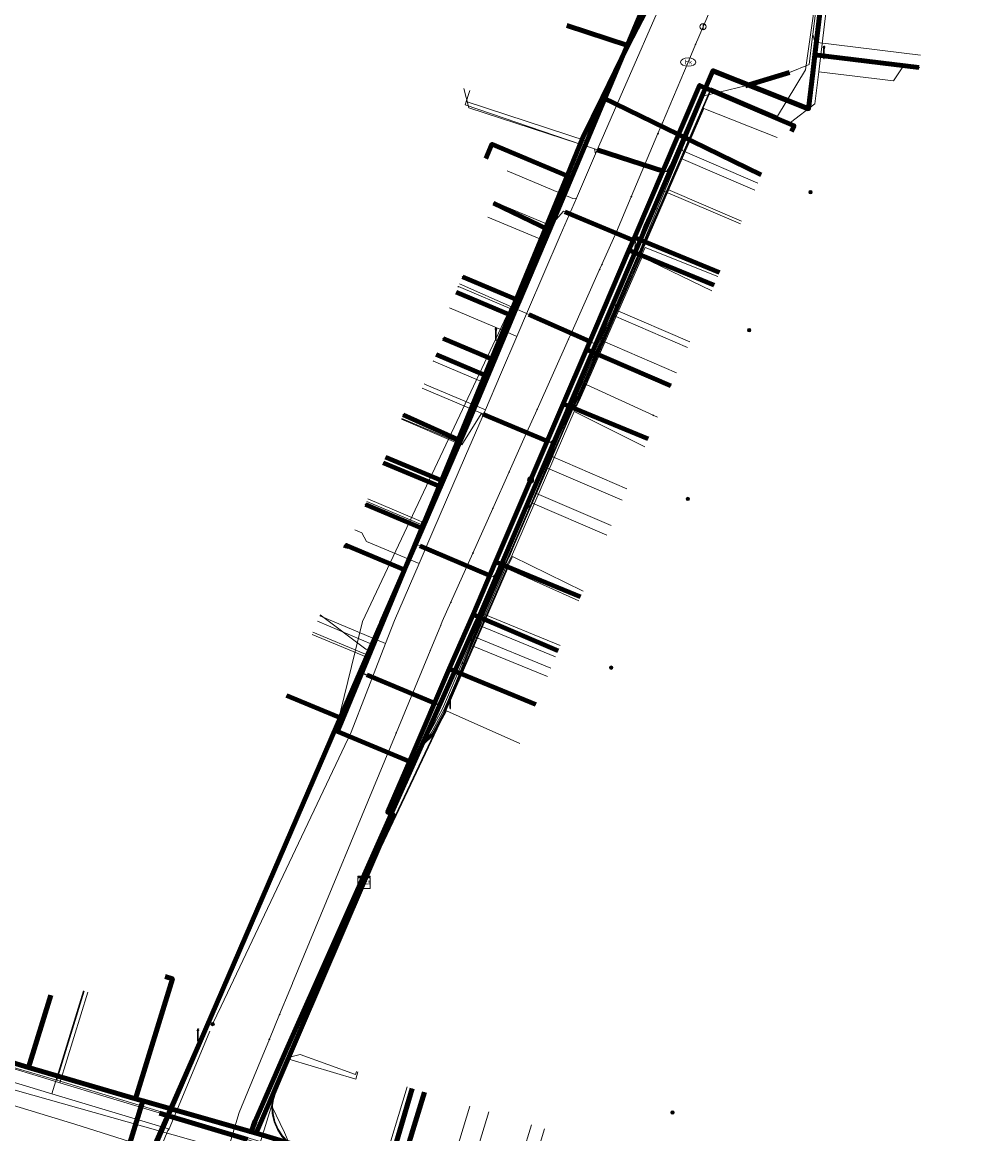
# Model space of a CAD drawing. Extents: x 152558 to 154479, y 462974 to 463683.
# Tile 19 of 256: x 152662 to 152725, y 463467 to 463539. Entities that reach past the tile are written whole.
import ezdxf
from ezdxf.enums import TextEntityAlignment as Align
from ezdxf.lldxf.tags import DXFTag

# ---------------------------------------------------------------- set-up
doc = ezdxf.new("R2010")
doc.units = 0
doc.header["$LTSCALE"] = 0.2
doc.layers.get('0').update_dxf_attribs({"linetype": 'CONTINUOUS'})
for name, color, linetype, lineweight in [('B-RO-KL-DATA_COAXIAAL_17_ZIGGO BV-G', 90, 'KL-DATA-N', 18), ('B-RO-KL-DATA_COAXIAAL_7_ZIGGO BV-G', 90, 'KL-DATA-N', 18), ('B-RO-KL-DATA_EUROFIBER NEDERLAND BV-G', 90, 'KL-DATA-N', 18), ('B-RO-KL-DATA_HULPSTUK_KPN BV-S', 90, 'CONTINUOUS', 25), ('B-RO-KL-DATA_HULPSTUK_REGGEFIBER OPERATOR BV-S', 90, 'CONTINUOUS', 25), ('B-RO-KL-DATA_HULPSTUK_ZIGGO BV-S', 90, 'CONTINUOUS', 25), ('B-RO-KL-DATA_KABELBED_KPN BV-G', 90, 'CONTINUOUS', 100), ('B-RO-KL-DATA_KABELBED_ZIGGO BV-G', 90, 'CONTINUOUS', 100), ('B-RO-KL-DATA_REGGEFIBER OPERATOR BV-G', 90, 'KL-DATA-N', 18), ('B-RO-KL-ET_LS_400 V_STEDIN NETBEHEER BV-G', 190, 'KL-LS-N', 18), ('B-RO-KL-ET_LS_GEMEENTE AMERSFOORT-S', 190, 'CONTINUOUS', 25), ('B-RO-KL-ET_LS_HULPSTUK_STEDIN NETBEHEER BV-S', 190, 'CONTINUOUS', 25), ('B-RO-KL-ET_MS_10 KV_STEDIN NETBEHEER BV-G', 130, 'KL-MS-N', 18), ('B-RO-KL-GAS_HD_STAAL_114_8 BAR_STEDIN NETBEHEER BV-G', 30, 'KL-GAS-HD-N', 18), ('B-RO-KL-GAS_LD_KOPER_22_0.1 BAR_STEDIN NETBEHEER BV-G', 50, 'KL-GAS-LD-N', 18), ('B-RO-KL-GAS_LD_MANTELBUIS_ASBESTCEMENT_124_STEDIN NETBEHEER BV-G', 50, 'CONTINUOUS', 100), ('B-RO-KL-GAS_LD_MANTELBUIS_ASBESTCEMENT_180_STEDIN NETBEHEER BV-G', 50, 'CONTINUOUS', 100), ('B-RO-KL-GAS_LD_MANTELBUIS_PVC_63_STEDIN NETBEHEER BV-G', 50, 'CONTINUOUS', 100), ('B-RO-KL-GAS_LD_MANTELBUIS_PVC_STEDIN NETBEHEER BV-G', 50, 'CONTINUOUS', 100), ('B-RO-KL-GAS_LD_PE_32_0.1 BAR_STEDIN NETBEHEER BV-G', 50, 'KL-GAS-LD-N', 18), ('B-RO-KL-GAS_LD_PVC_110_0.1 BAR_STEDIN NETBEHEER BV-G', 50, 'KL-GAS-LD-N', 18), ('B-RO-KL-GAS_LD_PVC_63_0.1 BAR_STEDIN NETBEHEER BV-G', 50, 'KL-GAS-LD-N', 18), ('B-RO-KL-WATER_100_VITENS-G', 170, 'KL-WATER-N', 18), ('B-RO-KL-WATER_HULPSTUK_VITENS-S', 170, 'CONTINUOUS', 25), ('B-RO-KL-WATER_VITENS-S', 170, 'CONTINUOUS', 25), ('V-RO-KL-WATER_HULPSTUK_VITENS-S', 170, 'CONTINUOUS', 25)]:
    doc.layers.add(name, color=color, linetype=linetype, lineweight=lineweight)
doc.styles.add('NLCS-ISO', font='NLCS-ISO.ttf')
tags = doc.linetypes.add('KL-DATA-N', pattern='A,4,-1,[101,NLCS.SHX,S=0.5,R=0,X=0,Y=0],-1,4,-1,["D",Standard,S=1,R=0,X=-0.25,Y=-0.5],-1.5', length=12.5).pattern_tags.tags
tags[18] = DXFTag(74, 10)
tags = doc.linetypes.add('KL-GAS-HD-N', pattern='A,4,-1,[69,NLCS.SHX,S=0.5,R=0,X=0,Y=0],-1,4,-1,["H",Standard,S=1,R=0,X=0,Y=-0.5],-2', length=13).pattern_tags.tags
tags[18] = DXFTag(74, 10)
tags = doc.linetypes.add('KL-GAS-LD-N', pattern='A,4,-1,[69,NLCS.SHX,S=0.5,R=0,X=0,Y=0],-1,4,-1,["L",Standard,S=1,R=0,X=0.25,Y=-0.5],-2', length=13).pattern_tags.tags
tags[18] = DXFTag(74, 10)
tags = doc.linetypes.add('KL-LS-N', pattern='A,4,-1,[103,NLCS.SHX,S=0.75,R=0,X=0,Y=0],-1,4,-1,["L",Standard,S=1,R=0,X=0,Y=-0.5],-2', length=13).pattern_tags.tags
tags[18] = DXFTag(74, 10)
tags = doc.linetypes.add('KL-MS-N', pattern='A,4,-1,[103,NLCS.SHX,S=0.75,R=0,X=0,Y=0],-1,4,-1,["M",Standard,S=1,R=0,X=0,Y=-0.5],-2', length=13).pattern_tags.tags
tags[18] = DXFTag(74, 10)
doc.linetypes.add('KL-WATER-N', pattern='A,7,-0.5,[168,NLCS.SHX,S=0.75,R=0,X=0.75,Y=0],-2', length=9.5)

# ---------------------------------------------------------------- blocks, each defined once
blk = doc.blocks.new('SKL-WTB_HULP_MOF-SO')
at = {"linetype": 'ByBlock', "lineweight": 18}
h = blk.add_hatch(color=0, dxfattribs=at)
h.dxf.hatch_style = 1
h.paths.add_polyline_path([(-0.5625, 0, 1), (0.5625, 0, 1)])
at = {"color": 0, "linetype": 'ByBlock', "lineweight": 18}
blk.add_circle((0, 0), 0.5625, dxfattribs=at)
at = {"color": 0, "linetype": 'ByBlock', "lineweight": 18, "style": 'NLCS-ISO', "flags": 1}
for tag, p in [('TYPE', (1.5, 0)), ('OMSCHRIJVING', (1.5, -3)), ('LABEL', (1.5, -1.5))]:
    blk.add_attdef(tag, p, '', height=1, dxfattribs=at)
blk = doc.blocks.new('SKL-WTB_HULP_OVERLENGTE-SO')
at = {"color": 0, "linetype": 'ByBlock', "lineweight": 18}
for centre, radius in [((0, 0), 1), ((-0.42, 0), 0.417), ((0.42, 0), 0.417)]:
    blk.add_circle(centre, radius, dxfattribs=at)
at = {"color": 0, "linetype": 'ByBlock', "lineweight": 18, "style": 'NLCS-ISO', "flags": 1}
for tag, p in [('TYPE', (1.5, 0)), ('OMSCHRIJVING', (1.5, -3)), ('LABEL', (1.5, -1.5))]:
    blk.add_attdef(tag, p, '', height=1, dxfattribs=at)
blk = doc.blocks.new('SKL-WTB_HULP_KAST-SO')
at = {"color": 0, "linetype": 'ByBlock', "lineweight": 18}
for points in [[(-2, 2), (2, 2), (2, 1.68), (-2, 1.68)], [(-2, 1.52), (2, 1.52), (2, -2), (-2, -2)]]:
    blk.add_lwpolyline(points, close=True, dxfattribs=at)
at = {"color": 0, "linetype": 'ByBlock', "lineweight": 18, "style": 'NLCS-ISO'}
blk.add_text('kast', height=1.5, dxfattribs=at).set_placement((0, 0), align=Align.MIDDLE_CENTER)
at = {"color": 0, "linetype": 'ByBlock', "lineweight": 18, "style": 'NLCS-ISO', "flags": 1}
for tag, p in [('TYPE', (2.5, 0)), ('OMSCHRIJVING', (2.5, -3)), ('LABEL', (2.5, -1.5))]:
    blk.add_attdef(tag, p, '', height=1, dxfattribs=at)
blk = doc.blocks.new('SKL-WTB_HULP_OVERIG-SO')
at = {"color": 0, "linetype": 'ByBlock', "lineweight": 18}
for points in [[(-0.14, 0.14), (0.14, -0.14)], [(0.14, 0.14), (-0.14, -0.14)]]:
    blk.add_lwpolyline(points, dxfattribs=at)
at = {"color": 0, "linetype": 'ByBlock', "lineweight": 18, "style": 'NLCS-ISO', "flags": 1}
for tag, p in [('TYPE', (1.5, 0)), ('OMSCHRIJVING', (1.5, -3)), ('LABEL', (1.5, -1.5))]:
    blk.add_attdef(tag, p, '', height=1, dxfattribs=at)
blk = doc.blocks.new('SKL-WTB_HULP_AFSLUITER-SO')
at = {"color": 0, "linetype": 'ByBlock', "lineweight": 18}
blk.add_lwpolyline([(0, 0.8), (0, -0.8)], dxfattribs=at)
blk.add_circle((0, 0), 1, dxfattribs=at)
at = {"color": 0, "linetype": 'ByBlock', "lineweight": 18, "style": 'NLCS-ISO', "flags": 1}
for tag, p in [('TYPE', (1.5, 0)), ('OMSCHRIJVING', (1.5, -3)), ('LABEL', (1.5, -1.5))]:
    blk.add_attdef(tag, p, '', height=1, dxfattribs=at)
blk = doc.blocks.new('SKL-WATER_BRANDKRAAN_BRANDPUT-SO')
at = {"color": 0, "linetype": 'ByBlock', "lineweight": 18}
blk.add_ellipse((0, 0), major_axis=(2.5, 0), ratio=0.54, dxfattribs=at)
at = {"color": 0, "linetype": 'ByBlock', "lineweight": 18, "style": 'NLCS-ISO'}
blk.add_text('bk', height=1.5, dxfattribs=at).set_placement((0.16, 0), align=Align.MIDDLE_CENTER)
blk = doc.blocks.new('SKL-ET_LS_MAST-SO')
for p, q in [((-0.05, 2.07), (0.05, 2.07)), ((-0.05, -2), (0.05, -2))]:
    blk.add_line(p, q)
for points in [[(-0.18, 1.76), (-0.22, 1.76), (-0.22, 1.84), (-0.18, 1.84), (-0.18, 1.79)], [(-0.18, 1.49), (-0.22, 1.49), (-0.22, 1.57), (-0.18, 1.57), (-0.18, 1.52)], [(-0.18, 1.79), (-0.05, 1.79)], [(-0.18, 1.76), (-0.05, 1.76)], [(-0.18, 1.52), (-0.05, 1.52)], [(-0.18, 1.49), (-0.05, 1.49)], [(-0.05, -2), (-0.05, 2.07)], [(0.05, -2), (0.05, 2.07)], [(0.18, 1.92), (0.05, 1.92)], [(0.18, 1.89), (0.05, 1.89)], [(0.18, 1.66), (0.05, 1.66)], [(0.18, 1.63), (0.05, 1.63)], [(0.18, 1.39), (0.05, 1.39)], [(0.18, 1.36), (0.05, 1.36)], [(0.18, 1.89), (0.22, 1.89), (0.22, 1.97), (0.18, 1.97), (0.18, 1.92)], [(0.18, 1.63), (0.22, 1.63), (0.22, 1.71), (0.18, 1.71), (0.18, 1.66)], [(0.18, 1.36), (0.22, 1.36), (0.22, 1.44), (0.18, 1.44), (0.18, 1.39)]]:
    blk.add_lwpolyline(points)

msp = doc.modelspace()

# ---------------------------------------------------------------- linework, layer by layer
at = {"layer": 'B-RO-KL-DATA_COAXIAAL_17_ZIGGO BV-G', "flags": 128}
msp.add_lwpolyline([(152704.316, 463602.11), (152705.286, 463593.88), (152706.44, 463584.744), (152706.493, 463584.322), (152706.901, 463580.643), (152707.175, 463578.167), (152707.252, 463577.471), (152707.945, 463571.225), (152707.167, 463567.051), (152706.785, 463563.959), (152705.92, 463556.962), (152705.81, 463556.069), (152704.534, 463545.746), (152704.006, 463541.47), (152702.035, 463537.662), (152701.991, 463537.571), (152700.336, 463534.179), (152699.055, 463531.554), (152698.025, 463529.058), (152694.292, 463520.01), (152692.67, 463516.079), (152689.829, 463509.193), (152689.677, 463508.823), (152687.427, 463503.369), (152686.037, 463500), (152683.407, 463493.662), (152683.062, 463492.831), (152687.748, 463490.886), (152686.326, 463487.578), (152686.683, 463487.43), (152684.777, 463482.997)], dxfattribs=at)
at = {"layer": 'B-RO-KL-DATA_COAXIAAL_7_ZIGGO BV-G', "flags": 128}
for points in [[(152684.777, 463482.997), (152686.683, 463487.43), (152686.326, 463487.578), (152687.748, 463490.886), (152683.062, 463492.831), (152683.407, 463493.662), (152686.037, 463500), (152687.427, 463503.369), (152689.677, 463508.823), (152689.829, 463509.193), (152692.67, 463516.079), (152694.292, 463520.01), (152698.025, 463529.058), (152699.055, 463531.554), (152700.336, 463534.179), (152701.991, 463537.571), (152698.005, 463538.873)], [(152684.777, 463482.997), (152686.683, 463487.43), (152686.326, 463487.578), (152687.748, 463490.886), (152690.342, 463496.918), (152691.691, 463500), (152691.894, 463500.473), (152693.36, 463503.895), (152695.643, 463509.226), (152697.769, 463514.19), (152697.888, 463514.466), (152699.288, 463517.733), (152702.063, 463524.211), (152702.418, 463525.039), (152705.296, 463531.759), (152710.694, 463529.125)], [(152692.732, 463530.199), (152693.122, 463531.125), (152698.025, 463529.058), (152694.292, 463520.01), (152692.67, 463516.079), (152689.829, 463509.193), (152689.677, 463508.823), (152687.427, 463503.369), (152686.037, 463500), (152683.407, 463493.662), (152683.062, 463492.831), (152687.748, 463490.886), (152686.326, 463487.578), (152686.683, 463487.43), (152684.777, 463482.997)], [(152684.777, 463482.997), (152686.683, 463487.43), (152686.326, 463487.578), (152687.748, 463490.886), (152690.342, 463496.918), (152691.691, 463500), (152691.894, 463500.473), (152693.36, 463503.895), (152695.643, 463509.226), (152697.769, 463514.19), (152697.888, 463514.466), (152699.288, 463517.733), (152702.063, 463524.211), (152702.418, 463525.039), (152707.968, 463522.76)], [(152684.777, 463482.997), (152686.683, 463487.43), (152686.326, 463487.578), (152687.748, 463490.886), (152690.342, 463496.918), (152691.691, 463500), (152691.894, 463500.473), (152693.36, 463503.895), (152695.643, 463509.226), (152697.769, 463514.19), (152697.888, 463514.466), (152699.288, 463517.733), (152702.063, 463524.211), (152707.613, 463521.932)], [(152684.777, 463482.997), (152686.683, 463487.43), (152686.326, 463487.578), (152687.748, 463490.886), (152683.062, 463492.831), (152683.407, 463493.662), (152686.037, 463500), (152687.427, 463503.369), (152689.677, 463508.823), (152689.829, 463509.193), (152692.67, 463516.079), (152694.292, 463520.01), (152694.202, 463520.047), (152690.788, 463521.487)], [(152684.777, 463482.997), (152686.683, 463487.43), (152686.326, 463487.578), (152687.748, 463490.886), (152683.062, 463492.831), (152683.407, 463493.662), (152686.037, 463500), (152687.427, 463503.369), (152689.677, 463508.823), (152689.829, 463509.193), (152692.67, 463516.079), (152689.5, 463517.416)], [(152684.777, 463482.997), (152686.683, 463487.43), (152686.326, 463487.578), (152687.748, 463490.886), (152690.342, 463496.918), (152691.691, 463500), (152691.894, 463500.473), (152693.36, 463503.895), (152695.643, 463509.226), (152697.769, 463514.19), (152697.888, 463514.466), (152699.288, 463517.733), (152704.802, 463515.37)], [(152684.777, 463482.997), (152686.683, 463487.43), (152686.326, 463487.578), (152687.748, 463490.886), (152690.342, 463496.918), (152691.691, 463500), (152691.894, 463500.473), (152693.36, 463503.895), (152695.643, 463509.226), (152697.769, 463514.19), (152703.325, 463511.909)], [(152684.777, 463482.997), (152686.683, 463487.43), (152686.326, 463487.578), (152687.748, 463490.886), (152683.062, 463492.831), (152683.407, 463493.662), (152686.037, 463500), (152687.427, 463503.369), (152689.677, 463508.823), (152689.829, 463509.193), (152686.188, 463510.728)], [(152684.777, 463482.997), (152686.683, 463487.43), (152686.326, 463487.578), (152687.748, 463490.886), (152683.062, 463492.831), (152683.407, 463493.662), (152686.037, 463500), (152687.427, 463503.369), (152689.677, 463508.823), (152686.033, 463510.36)], [(152683.57, 463504.789), (152683.648, 463504.974), (152687.427, 463503.369), (152686.037, 463500), (152683.407, 463493.662), (152683.062, 463492.831), (152687.748, 463490.886), (152686.326, 463487.578), (152686.683, 463487.43), (152684.777, 463482.997)], [(152684.777, 463482.997), (152686.683, 463487.43), (152686.326, 463487.578), (152687.748, 463490.886), (152690.342, 463496.918), (152691.691, 463500), (152691.894, 463500.473), (152693.36, 463503.895), (152698.91, 463501.615)], [(152684.777, 463482.997), (152686.683, 463487.43), (152686.326, 463487.578), (152687.748, 463490.886), (152690.342, 463496.918), (152691.691, 463500), (152691.894, 463500.473), (152697.437, 463498.098)], [(152684.777, 463482.997), (152686.683, 463487.43), (152686.326, 463487.578), (152687.748, 463490.886), (152690.342, 463496.918), (152695.999, 463494.595)], [(152684.777, 463482.997), (152686.683, 463487.43), (152686.326, 463487.578), (152687.748, 463490.886), (152683.062, 463492.831), (152683.407, 463493.662), (152679.741, 463495.183)], [(152631.881, 463485.571), (152630.437, 463480.888), (152638.42, 463478.442), (152642.317, 463477.248), (152649.204, 463475.138), (152652.081, 463474.256), (152652.906, 463474.003), (152660.1, 463471.799), (152662.907, 463470.939), (152665.169, 463470.246), (152669.883, 463468.897), (152670.371, 463468.757), (152677.747, 463466.648), (152684.777, 463482.997)], [(152684.777, 463482.997), (152677.747, 463466.648), (152670.371, 463468.757), (152669.883, 463468.897), (152665.169, 463470.246), (152662.907, 463470.939), (152660.1, 463471.799), (152652.906, 463474.003), (152652.081, 463474.256), (152649.204, 463475.138), (152642.317, 463477.248), (152638.42, 463478.442), (152640.163, 463484.096)], [(152684.777, 463482.997), (152677.747, 463466.648), (152670.371, 463468.757), (152669.883, 463468.897), (152665.169, 463470.246), (152662.907, 463470.939), (152660.1, 463471.799), (152652.906, 463474.003), (152652.081, 463474.256), (152649.204, 463475.138), (152642.317, 463477.248), (152643.754, 463481.91)], [(152653.519, 463478.921), (152652.081, 463474.256), (152652.906, 463474.003), (152660.1, 463471.799), (152662.907, 463470.939), (152665.169, 463470.246), (152669.883, 463468.897), (152670.371, 463468.757), (152677.747, 463466.648), (152684.777, 463482.997)], [(152654.345, 463478.671), (152652.906, 463474.003), (152660.1, 463471.799), (152662.907, 463470.939), (152665.169, 463470.246), (152669.883, 463468.897), (152670.371, 463468.757), (152677.747, 463466.648), (152684.777, 463482.997)], [(152664.355, 463475.638), (152662.907, 463470.939), (152665.169, 463470.246), (152669.883, 463468.897), (152670.371, 463468.757), (152677.747, 463466.648), (152684.777, 463482.997)], [(152671.818, 463476.868), (152672.296, 463476.721), (152669.883, 463468.897), (152670.371, 463468.757), (152677.747, 463466.648), (152684.777, 463482.997)], [(152684.777, 463482.997), (152677.747, 463466.648), (152678.038, 463466.565), (152680.82, 463465.769), (152683.27, 463465.024), (152686.32, 463464.096), (152687.063, 463463.87), (152688.722, 463469.323)], [(152684.777, 463482.997), (152677.747, 463466.648), (152678.038, 463466.565), (152680.82, 463465.769), (152683.27, 463465.024), (152686.32, 463464.096), (152687.933, 463469.563)], [(152703.274, 463464.9), (152701.614, 463459.443), (152697.764, 463460.614), (152687.063, 463463.87), (152686.32, 463464.096), (152683.27, 463465.024), (152680.82, 463465.769), (152678.038, 463466.565), (152677.747, 463466.648), (152684.777, 463482.997)], [(152684.777, 463482.997), (152677.747, 463466.648), (152678.038, 463466.565), (152680.82, 463465.769), (152683.27, 463465.024), (152686.32, 463464.096), (152687.063, 463463.87), (152697.764, 463460.614), (152699.337, 463465.783), (152699.423, 463466.067)]]:
    msp.add_lwpolyline(points, dxfattribs=at)
at = {"layer": 'B-RO-KL-DATA_EUROFIBER NEDERLAND BV-G', "flags": 128}
for points in [[(152571.462, 463494.696), (152614, 463485.4), (152615.1, 463482.7), (152678.5, 463464.8), (152679.7, 463464.8), (152685.6, 463462.8), (152698, 463459.2), (152703.7, 463457.3), (152720.1, 463452.4), (152731.7, 463448.8), (152732.3, 463448.7), (152740.2, 463446.1), (152747.8, 463444.1), (152751.2, 463443), (152751.7, 463443.2), (152755.2, 463454.3), (152761, 463474.3), (152761.9, 463477.7), (152762.9, 463480.9), (152763.8, 463484.5), (152767, 463494.7), (152767.9, 463498.1), (152771.4, 463509.8), (152772.7, 463513.8), (152773, 463514.2), (152773.3, 463514.3), (152777.9, 463512.9), (152778.3, 463513.1), (152778.7, 463514.1), (152780, 463518.5), (152780.5, 463519), (152783.3, 463520.1), (152784, 463520), (152812.4, 463511.4), (152827.7, 463506.6), (152828.9, 463505.7), (152831, 463500.9), (152829.3, 463495.1), (152829.5, 463494.3), (152830.2, 463493.2), (152831.6, 463490.5), (152832.5, 463489.4), (152849.6, 463484.1), (152851.2, 463483.7), (152861.1, 463480.6), (152863.2, 463479.8), (152867, 463476.5), (152873.3, 463475), (152874.7, 463474.9), (152876.8, 463474.9), (152881.9, 463474), (152891.4, 463471.3), (152897.6, 463470.1), (152916, 463466.8), (152936.3, 463462.9), (152942.5, 463461), (152953.3, 463457.5), (152965.2, 463453.3), (152966.3, 463453.1), (152970.6, 463451.7), (152972.3, 463451), (152973.1, 463450), (152970.9, 463430.7), (152971.4, 463430.6), (152977.2, 463429.9), (152982.1, 463429), (152996.4, 463426.6), (153020, 463422.8), (153038, 463419.8), (153049.2, 463418), (153058.3, 463416.6), (153059.7, 463417.6), (153063.1, 463420.1), (153066.7, 463423.6), (153085.6, 463442.6), (153093.4, 463450.7), (153096, 463452.3), (153099.1, 463449.1), (153103.8, 463442.4), (153107.1, 463435.7), (153107.4, 463434.8), (153109.9, 463428.3), (153112, 463421.3), (153112.9, 463413.6), (153112.9, 463407.3), (153113.3, 463406.2), (153113.1, 463402.8), (153112.1, 463396.3), (153110.6, 463390.3), (153110.2, 463388.1), (153111.1, 463387.4), (153112.3, 463387), (153118.7, 463385.3), (153121.5, 463384.9)], [(152571.462, 463494.696), (152614, 463485.4), (152615.1, 463482.7), (152678.5, 463464.8), (152679.7, 463464.8), (152685.6, 463462.8), (152698, 463459.2), (152703.7, 463457.3), (152720.1, 463452.4), (152731.7, 463448.8), (152732.3, 463448.7), (152740.2, 463446.1), (152747.8, 463444.1), (152751.2, 463443), (152751.7, 463443.2), (152755.2, 463454.3), (152761, 463474.3), (152761.9, 463477.7), (152762.9, 463480.9), (152763.8, 463484.5), (152767, 463494.7), (152767.9, 463498.1), (152771.4, 463509.8), (152772.7, 463513.8), (152773, 463514.2), (152773.3, 463514.3), (152777.9, 463512.9), (152778.3, 463513.1), (152778.7, 463514.1), (152780, 463518.5), (152780.5, 463519), (152783.3, 463520.1), (152784, 463520), (152812.4, 463511.4), (152827.7, 463506.6), (152828.9, 463505.7), (152831, 463500.9), (152829.3, 463495.1), (152829.5, 463494.3), (152830.2, 463493.2), (152831.6, 463490.5), (152832.5, 463489.4), (152849.6, 463484.1), (152851.2, 463483.7), (152861.1, 463480.6), (152863.2, 463479.8), (152867, 463476.5), (152873.3, 463475), (152874.7, 463474.9), (152876.8, 463474.9), (152881.9, 463474), (152891.4, 463471.3), (152897.6, 463470.1), (152916, 463466.8), (152936.3, 463462.9), (152936.5, 463462.8)]]:
    msp.add_lwpolyline(points, dxfattribs=at)
at = {"layer": 'B-RO-KL-DATA_KABELBED_KPN BV-G', "flags": 128}
for points in [[(152683.019, 463493.222), (152685.866, 463499.801), (152685.919, 463499.926), (152685.951, 463500), (152688.59, 463506.083), (152691.591, 463513), (152693.295, 463517.042), (152694.696, 463520.364), (152694.928, 463520.915), (152696.874, 463525.531), (152704.15, 463542.789), (152707.365, 463571.889), (152706.734, 463576.977), (152705.728, 463585.566), (152703.802, 463601.999)], [(152677.44, 463466.592), (152677.5, 463466.879), (152677.583, 463467.16), (152677.689, 463467.434), (152679.704, 463472.065), (152692.151, 463500), (152692.247, 463500.215), (152692.301, 463500.339), (152707.54, 463535.919), (152713.772, 463533.438), (152714.053, 463535.79), (152714.191, 463536.944), (152718.173, 463570.27), (152718.4, 463572.166), (152718.293, 463573.129), (152713.266, 463572.596), (152711.819, 463585.492), (152711.171, 463591.267)], [(152714.053, 463535.79), (152714.191, 463536.944), (152720.974, 463536.128)], [(152696.874, 463525.531), (152693.236, 463527.278)], [(152694.696, 463520.364), (152694.928, 463520.915), (152691.213, 463522.481)], [(152693.295, 463517.042), (152689.943, 463518.453)], [(152691.065, 463511.805), (152687.348, 463513.478)], [(152688.59, 463506.083), (152684.886, 463507.642)], [(152668.321, 463464.759), (152668.795, 463464.614), (152668.953, 463464.573), (152669.114, 463464.545), (152669.276, 463464.532), (152669.439, 463464.532), (152669.602, 463464.547), (152669.763, 463464.575), (152669.92, 463464.617), (152670.074, 463464.672), (152670.222, 463464.741), (152670.364, 463464.821), (152670.498, 463464.914), (152670.624, 463465.018), (152670.74, 463465.132), (152670.846, 463465.256), (152670.942, 463465.389), (152671.025, 463465.529), (152671.096, 463465.676), (152683.019, 463493.222)]]:
    msp.add_lwpolyline(points, dxfattribs=at)
at = {"layer": 'B-RO-KL-DATA_KABELBED_ZIGGO BV-G', "flags": 128}
for points in [[(152704.534, 463545.746), (152704.006, 463541.47), (152701.991, 463537.571)], [(152698.005, 463538.873), (152701.991, 463537.571)], [(152701.991, 463537.571), (152700.336, 463534.179)], [(152712.668, 463531.956), (152712.826, 463532.325), (152706.668, 463534.963), (152705.296, 463531.759)], [(152700.336, 463534.179), (152699.055, 463531.554), (152698.025, 463529.058)], [(152700.336, 463534.179), (152705.296, 463531.759)], [(152705.296, 463531.759), (152702.418, 463525.039)], [(152705.296, 463531.759), (152710.694, 463529.125)], [(152692.732, 463530.199), (152693.122, 463531.125), (152698.025, 463529.058)], [(152698.025, 463529.058), (152694.292, 463520.01)], [(152702.418, 463525.039), (152702.063, 463524.211)], [(152707.968, 463522.76), (152702.418, 463525.039)], [(152702.063, 463524.211), (152699.288, 463517.733)], [(152707.613, 463521.932), (152702.063, 463524.211)], [(152694.292, 463520.01), (152690.788, 463521.487)], [(152694.292, 463520.01), (152692.67, 463516.079)], [(152692.67, 463516.079), (152689.5, 463517.416)], [(152699.288, 463517.733), (152697.769, 463514.19)], [(152699.288, 463517.733), (152704.802, 463515.37)], [(152689.829, 463509.193), (152692.67, 463516.079)], [(152697.769, 463514.19), (152695.643, 463509.226)], [(152697.769, 463514.19), (152703.325, 463511.909)], [(152689.677, 463508.823), (152686.033, 463510.36)], [(152689.829, 463509.193), (152686.188, 463510.728)], [(152687.427, 463503.369), (152689.677, 463508.823)], [(152689.677, 463508.823), (152689.829, 463509.193)], [(152695.643, 463509.226), (152693.36, 463503.895)], [(152683.57, 463504.789), (152683.648, 463504.974), (152687.427, 463503.369)], [(152693.36, 463503.895), (152691.894, 463500.473)], [(152693.36, 463503.895), (152698.91, 463501.615)], [(152687.427, 463503.369), (152683.407, 463493.662)], [(152691.894, 463500.473), (152690.342, 463496.918)], [(152691.894, 463500.473), (152697.437, 463498.098)], [(152690.342, 463496.918), (152687.748, 463490.886)], [(152695.999, 463494.595), (152690.342, 463496.918)], [(152679.741, 463495.183), (152683.407, 463493.662)], [(152683.407, 463493.662), (152683.062, 463492.831), (152687.748, 463490.886)], [(152687.748, 463490.886), (152686.326, 463487.578), (152686.683, 463487.43), (152684.777, 463482.997)], [(152684.777, 463482.997), (152677.747, 463466.648)], [(152671.818, 463476.868), (152672.296, 463476.721), (152669.883, 463468.897)], [(152664.355, 463475.638), (152662.907, 463470.939)], [(152662.907, 463470.939), (152652.906, 463474.003)], [(152669.883, 463468.897), (152662.907, 463470.939)], [(152686.32, 463464.096), (152687.933, 463469.563)], [(152670.371, 463468.757), (152669.883, 463468.897)], [(152688.722, 463469.323), (152687.063, 463463.87)], [(152665.333, 463452.397), (152670.371, 463468.757)], [(152677.747, 463466.648), (152670.371, 463468.757)], [(152686.32, 463464.096), (152677.747, 463466.648)]]:
    msp.add_lwpolyline(points, dxfattribs=at)
at = {"layer": 'B-RO-KL-DATA_REGGEFIBER OPERATOR BV-G', "flags": 128}
for points in [[(152696.501, 463524.841), (152699.343, 463531.329), (152691.444, 463533.911), (152691.681, 463534.638)], [(152706.835, 463533.985), (152702.898, 463524.485), (152702.65, 463523.902), (152698.58, 463514.554), (152698.071, 463513.475), (152694.294, 463504.311), (152693.868, 463503.567), (152689.898, 463494.309), (152688.617, 463491.965), (152684.786, 463483.321), (152678.967, 463469.361), (152678.781, 463468.42), (152679.597, 463466.7), (152680.511, 463464.551), (152685.584, 463462.807), (152697.953, 463459.174), (152703.705, 463457.341), (152708.629, 463455.843), (152709.411, 463455.611), (152720.084, 463452.379), (152726.406, 463450.447), (152731.747, 463448.806), (152732.347, 463448.73), (152740.248, 463446.13), (152742.132, 463445.613), (152744.016, 463445.095), (152745.899, 463444.575), (152747.782, 463444.055), (152751.206, 463443.042), (152751.687, 463443.208)], [(152698.071, 463513.475), (152698.554, 463514.134), (152698.702, 463514.445), (152702.791, 463523.837), (152703.026, 463524.405), (152706.941, 463533.455), (152711.733, 463531.559)], [(152692.857, 463526.378), (152696.501, 463524.841)], [(152694.625, 463520.289), (152696.501, 463524.841)], [(152698.071, 463513.475), (152698.611, 463514.1), (152698.772, 463514.432), (152702.858, 463523.818), (152703.118, 463524.399), (152707.851, 463522.494)], [(152698.071, 463513.475), (152698.653, 463514.093), (152698.837, 463514.448), (152702.926, 463523.784), (152703.461, 463523.51), (152707.456, 463521.571)], [(152690.9, 463521.8), (152690.944, 463521.842)], [(152690.944, 463521.842), (152694.625, 463520.289)], [(152692.649, 463515.567), (152694.625, 463520.289)], [(152689.3, 463517), (152689.319, 463516.972)], [(152689.319, 463516.972), (152692.649, 463515.567)], [(152691.013, 463511.653), (152692.649, 463515.567)], [(152699.023, 463515.572), (152703.932, 463513.341)], [(152687.248, 463513.241), (152691.013, 463511.653)], [(152688.617, 463491.965), (152689.171, 463492.72), (152689.999, 463494.224), (152694.004, 463503.507), (152694.413, 463504.236), (152698.491, 463513.705), (152703.103, 463511.403)], [(152688.631, 463506.283), (152691.013, 463511.653)], [(152684.966, 463507.829), (152688.631, 463506.283)], [(152685.33, 463498.517), (152688.631, 463506.283)], [(152688.617, 463491.965), (152689.2, 463492.635), (152690.049, 463494.188), (152694.067, 463503.442), (152694.476, 463504.238), (152699.069, 463501.983)], [(152688.617, 463491.965), (152689.253, 463492.61), (152690.114, 463494.189), (152694.136, 463503.433), (152698.801, 463501.358)], [(152681.762, 463500.039), (152685.33, 463498.517)], [(152681.398, 463499.165), (152684.963, 463497.683)], [(152684.963, 463497.683), (152685.33, 463498.517)], [(152672.049, 463467.885), (152684.963, 463497.683)], [(152688.617, 463491.965), (152689.29, 463492.572), (152690.168, 463494.178), (152690.997, 463493.817), (152694.953, 463492.046)], [(152618.389, 463484.216), (152635.681, 463478.916), (152637.95, 463478.184), (152643.835, 463476.427), (152649.181, 463474.767), (152655.815, 463472.763), (152660.268, 463471.412), (152664.744, 463470.098), (152672.051, 463467.884), (152678.661, 463465.908), (152679.535, 463464.572), (152680.711, 463464.223), (152749, 463443.167), (152749.265, 463442.742), (152749.817, 463439.372), (152750.127, 463438.842), (152756.464, 463436.84), (152761.04, 463435.458), (152770.182, 463432.696), (152772.544, 463432.012), (152772.557, 463432.008), (152784.458, 463428.268), (152786.81, 463427.594), (152786.956, 463427.553), (152797.993, 463424.234), (152798.762, 463424.002), (152800.216, 463423.554), (152812.832, 463419.714), (152814.004, 463419.384), (152825.982, 463415.717), (152830.247, 463414.411), (152835.678, 463412.836)], [(152664.744, 463470.098), (152666.534, 463475.911)], [(152660.268, 463471.412), (152664.744, 463470.098)], [(152664.744, 463470.098), (152672.049, 463467.885)], [(152687.599, 463469.663), (152685.964, 463464.287), (152685.613, 463462.937), (152698.036, 463459.259), (152702.998, 463457.669), (152703.705, 463457.341)], [(152688.616, 463469.353), (152686.959, 463463.906), (152686.763, 463463.087), (152686.667, 463462.802), (152698.019, 463459.341), (152702.994, 463457.757), (152703.705, 463457.341)], [(152672.049, 463467.885), (152678.661, 463465.908), (152679.535, 463464.572), (152679.597, 463464.49), (152677.745, 463458.502), (152675.597, 463451.026), (152674.768, 463448.742)]]:
    msp.add_lwpolyline(points, dxfattribs=at)
at = {"layer": 'B-RO-KL-ET_LS_400 V_STEDIN NETBEHEER BV-G', "flags": 128}
for points in [[(152682.162, 463465.047), (152682.176, 463465.095), (152680.748, 463465.53), (152680.27, 463465.765), (152679.84, 463466.081), (152679.473, 463466.467), (152679.18, 463466.913), (152678.97, 463467.403), (152678.851, 463467.923), (152678.825, 463468.456), (152678.895, 463468.985), (152679.056, 463469.493), (152679.892, 463471.486), (152681.615, 463475.759), (152682.846, 463478.826), (152689.956, 463493.834), (152691.249, 463497.084), (152691.792, 463498.448), (152692.31, 463499.75), (152692.514, 463500.243), (152695.177, 463506.389), (152696.031, 463508.361), (152696.746, 463510.013), (152697.314, 463511.325), (152699.974, 463517.473), (152700.331, 463518.299), (152701.046, 463519.951), (152701.954, 463522.049), (152704.091, 463526.989), (152704.603, 463528.172), (152705.476, 463530.191), (152707.442, 463534.739), (152712.589, 463532.535), (152714.189, 463533.761), (152714.439, 463535.846), (152714.592, 463537.126), (152715.314, 463543.159), (152715.57, 463545.3), (152716.102, 463549.741), (152716.154, 463550.178), (152716.862, 463556.094), (152717.006, 463557.298), (152717.59, 463562.177), (152717.702, 463563.113), (152718.306, 463568.16), (152718.587, 463570.509), (152718.86, 463572.789), (152718.706, 463574.21), (152713.447, 463573.594), (152713.398, 463574.207), (152712.78, 463579.52), (152712.376, 463582.997), (152712.086, 463585.492), (152710.915, 463594.559), (152710.226, 463603.558), (152709.881, 463608.063), (152709.749, 463610.968), (152709.478, 463611.187), (152703.478, 463610.411), (152701.748, 463613.975), (152701.079, 463618.905)], [(152674.913, 463473.764), (152675.467, 463474.93), (152683.943, 463492.786), (152684.924, 463495.31), (152686.188, 463498.564), (152686.78, 463500.08), (152688.375, 463503.783), (152689.273, 463505.868), (152691.402, 463510.812), (152692.697, 463513.818), (152693.688, 463516.12), (152694.756, 463518.598), (152695.454, 463520.22), (152697.584, 463525.165), (152698.635, 463527.606), (152699.879, 463530.489), (152701.484, 463534.186), (152704.5, 463541.135), (152705.482, 463549.074), (152705.778, 463551.464), (152705.985, 463553.135), (152706.716, 463559.045), (152707.166, 463562.679), (152707.219, 463563.106), (152708.248, 463571.419), (152708.032, 463573.28), (152707.829, 463575.025), (152707.129, 463581.06), (152707.087, 463581.425), (152704.674, 463602.114), (152704.413, 463603.924), (152703.963, 463607.05), (152703.797, 463608.441), (152703.675, 463609.526)], [(152701.538, 463552.066), (152705.837, 463551.529), (152708.298, 463571.419), (152708.093, 463573.188), (152710.846, 463573.384), (152713.422, 463573.54), (152718.047, 463574.082), (152718.658, 463571.522), (152713.584, 463535.981), (152711.738, 463532.956), (152707.416, 463534.805), (152692.354, 463500), (152689.91, 463493.854), (152682.8, 463478.846), (152680.041, 463471.969), (152679.009, 463469.511), (152678.846, 463468.995), (152678.776, 463468.458), (152678.801, 463467.916), (152678.923, 463467.388), (152679.136, 463466.889), (152679.434, 463466.436), (152679.807, 463466.043)], [(152720.963, 463536.038), (152719.924, 463536.165), (152719.308, 463535.249), (152714.439, 463535.846)], [(152691.301, 463534.762), (152691.625, 463533.499), (152699.808, 463530.825), (152699.879, 463530.489)], [(152710.271, 463528.137), (152705.476, 463530.191)], [(152694.13, 463529.398), (152698.411, 463527.592), (152698.635, 463527.606)], [(152709.405, 463526.115), (152704.603, 463528.172)], [(152690.358, 463520.454), (152694.319, 463518.782)], [(152705.877, 463517.881), (152701.046, 463519.951)], [(152694.319, 463518.782), (152694.756, 463518.598)], [(152705.169, 463516.227), (152700.331, 463518.299)], [(152688.699, 463515.504), (152688.884, 463515.426)], [(152688.884, 463515.426), (152692.697, 463513.818)], [(152701.614, 463507.928), (152696.746, 463510.013)], [(152700.906, 463506.274), (152696.031, 463508.361)], [(152684.187, 463505.983), (152684.647, 463505.789), (152684.953, 463505.226), (152688.375, 463503.783)], [(152681.91, 463500.388), (152686.188, 463498.564)], [(152697.277, 463497.709), (152692.31, 463499.75)], [(152696.745, 463496.414), (152691.792, 463498.448)], [(152668.311, 463451.88), (152665.311, 463452.814), (152665.183, 463452.854), (152670.09, 463462.101), (152672.036, 463466.925), (152664.433, 463469.212), (152661.336, 463470.143), (152658.495, 463470.997), (152654.365, 463472.239), (152649.229, 463473.784), (152647.17, 463474.403), (152643.451, 463475.521), (152638.313, 463477.066), (152636.157, 463477.714), (152632.551, 463478.799), (152632.435, 463478.834), (152632.259, 463478.887), (152631.317, 463479.17), (152627.635, 463480.285), (152619.304, 463482.844), (152618.687, 463483.942), (152612.501, 463486.248), (152610.096, 463492.834), (152609.136, 463495.452), (152608.275, 463497.799)], [(152666.503, 463475.921), (152664.433, 463469.212)], [(152672.044, 463466.816), (152674.726, 463473.311)], [(152684.392, 463470.64), (152684.247, 463470.161), (152679.892, 463471.486)], [(152691.684, 463468.421), (152689.938, 463462.682)], [(152695.702, 463467.199), (152693.955, 463461.459)]]:
    msp.add_lwpolyline(points, dxfattribs=at)
at = {"layer": 'B-RO-KL-ET_MS_10 KV_STEDIN NETBEHEER BV-G', "flags": 128}
msp.add_lwpolyline([(152701.384, 463618.967), (152702.147, 463613.166), (152706.324, 463584.302), (152707.647, 463571.189), (152707.267, 463567.038), (152703.656, 463541.796), (152697.894, 463528.028), (152684.69, 463500), (152683.02, 463493.17), (152674.332, 463473.482), (152669.8, 463463.157), (152668.096, 463457.205), (152666.324, 463451.369), (152680.538, 463447.08), (152705.828, 463439.702), (152739.058, 463429.376), (152739.424, 463429.311)], dxfattribs=at)
at = {"layer": 'B-RO-KL-GAS_HD_STAAL_114_8 BAR_STEDIN NETBEHEER BV-G', "flags": 128}
msp.add_lwpolyline([(152617.805, 463481.648), (152641.732, 463474.608), (152665.921, 463467.247), (152682.44, 463462.007), (152696.614, 463457.65), (152711.993, 463452.878), (152728.339, 463448.076), (152739.693, 463444.641), (152746.883, 463442.415), (152748.209, 463438.119), (152758.549, 463434.891), (152762.342, 463433.797), (152765.511, 463432.776), (152777.785, 463429.062), (152774.979, 463419.579), (152774.817, 463419.095), (152797.256, 463412.331), (152811.552, 463407.905), (152820.958, 463405.032), (152844.685, 463398.05)], dxfattribs=at)
at = {"layer": 'B-RO-KL-GAS_LD_KOPER_22_0.1 BAR_STEDIN NETBEHEER BV-G', "flags": 128}
for points in [[(152721.073, 463536.93), (152714.19, 463537.774), (152714.054, 463538.296)], [(152691.682, 463534.638), (152691.371, 463533.687), (152698.944, 463531.107)], [(152710.468, 463528.597), (152705.524, 463530.715), (152705.555, 463531.244)], [(152709.326, 463525.931), (152704.302, 463528.084), (152703.909, 463527.708)], [(152693.275, 463527.371), (152696.685, 463525.933)], [(152691.018, 463522.02), (152694.797, 463520.35)], [(152706.035, 463518.249), (152701.179, 463520.329), (152701.172, 463520.875)], [(152704.814, 463515.399), (152700.081, 463517.427), (152699.721, 463517.038)], [(152687.228, 463513.194), (152690.778, 463511.683)], [(152701.929, 463508.664), (152697.096, 463510.734), (152697.113, 463511.27)], [(152685.042, 463508.01), (152688.36, 463506.603)], [(152700.63, 463505.63), (152695.767, 463507.713), (152695.381, 463507.333)], [(152697.581, 463498.449), (152692.609, 463500.492), (152692.62, 463501.027)], [(152681.932, 463500.438), (152684.898, 463498.205)], [(152681.458, 463499.31), (152684.782, 463497.927)], [(152696.973, 463496.969), (152691.982, 463499.019), (152691.6, 463498.633)], [(152684.297, 463470.669), (152684.238, 463470.478), (152680.622, 463471.787), (152680.019, 463471.635)], [(152692.927, 463468.043), (152691.186, 463462.32), (152690.649, 463462.268)], [(152696.563, 463466.937), (152694.832, 463461.251), (152695.253, 463460.915)]]:
    msp.add_lwpolyline(points, dxfattribs=at)
at = {"layer": 'B-RO-KL-GAS_LD_MANTELBUIS_ASBESTCEMENT_124_STEDIN NETBEHEER BV-G', "flags": 128}
msp.add_lwpolyline([(152709.663, 463534.94), (152712.534, 463535.809)], dxfattribs=at)
at = {"layer": 'B-RO-KL-GAS_LD_MANTELBUIS_ASBESTCEMENT_180_STEDIN NETBEHEER BV-G', "flags": 128}
msp.add_lwpolyline([(152671.439, 463467.964), (152677.183, 463466.232)], dxfattribs=at)
at = {"layer": 'B-RO-KL-GAS_LD_MANTELBUIS_PVC_63_STEDIN NETBEHEER BV-G', "flags": 128}
for points in [[(152699.99, 463530.766), (152704.362, 463529.337)], [(152697.888, 463526.728), (152702.312, 463524.865)], [(152695.529, 463520.027), (152699.468, 463518.286)], [(152688.419, 463504.949), (152692.93, 463503.036)]]:
    msp.add_lwpolyline(points, dxfattribs=at)
at = {"layer": 'B-RO-KL-GAS_LD_MANTELBUIS_PVC_STEDIN NETBEHEER BV-G', "flags": 128}
for points in [[(152692.534, 463513.53), (152696.695, 463511.779)], [(152684.96, 463496.528), (152689.482, 463494.641)]]:
    msp.add_lwpolyline(points, dxfattribs=at)
at = {"layer": 'B-RO-KL-GAS_LD_PE_32_0.1 BAR_STEDIN NETBEHEER BV-G', "flags": 128}
for points in [[(152698.944, 463531.107), (152704.362, 463529.337), (152704.512, 463529.357), (152704.597, 463529.468), (152705.197, 463530.523), (152705.216, 463530.534)], [(152696.685, 463525.933), (152696.961, 463525.816), (152697.796, 463526.767), (152702.496, 463524.787), (152702.416, 463524.164)], [(152694.797, 463520.35), (152699.799, 463518.14), (152699.7, 463516.983)], [(152688.582, 463515.227), (152691.715, 463513.906)], [(152691.715, 463513.906), (152696.967, 463511.691), (152697.632, 463512.386)], [(152690.778, 463511.683), (152691.159, 463511.527), (152692.432, 463513.549), (152697.04, 463511.606), (152697.293, 463511.662)], [(152688.36, 463506.603), (152688.56, 463506.517), (152688.143, 463505.066), (152693.207, 463502.919), (152693.725, 463503.57)], [(152684.782, 463497.927), (152684.895, 463497.877), (152684.579, 463496.658), (152689.748, 463494.503), (152689.261, 463493.248)], [(152684.898, 463498.205), (152685.195, 463498.074), (152684.783, 463496.627), (152689.584, 463494.629), (152690.233, 463495.443)], [(152666.779, 463475.836), (152664.958, 463469.927)]]:
    msp.add_lwpolyline(points, dxfattribs=at)
at = {"layer": 'B-RO-KL-GAS_LD_PVC_110_0.1 BAR_STEDIN NETBEHEER BV-G', "flags": 128}
msp.add_lwpolyline([(152615.871, 463484.798), (152630.82, 463480.251), (152634.746, 463479.064), (152638.37, 463477.968), (152638.865, 463477.818), (152644.283, 463476.18), (152644.952, 463475.978), (152649.07, 463474.733), (152649.587, 463474.577), (152654.932, 463472.961), (152655.864, 463472.679), (152660.171, 463471.377), (152660.794, 463471.188), (152663.682, 463470.314), (152664.958, 463469.927), (152677.029, 463466.282), (152677.998, 463465.965)], dxfattribs=at)
at = {"layer": 'B-RO-KL-GAS_LD_PVC_63_0.1 BAR_STEDIN NETBEHEER BV-G', "flags": 128}
msp.add_lwpolyline([(152677.998, 463465.965), (152678.993, 463469.183), (152679.949, 463471.468), (152680.019, 463471.635), (152685.653, 463485.099), (152689.261, 463493.248), (152690.233, 463495.443), (152690.521, 463496.099), (152691.6, 463498.633), (152692.62, 463501.027), (152692.835, 463501.532), (152693.725, 463503.57), (152695.264, 463507.067), (152695.381, 463507.333), (152697.113, 463511.27), (152697.293, 463511.662), (152697.338, 463511.758), (152697.632, 463512.386), (152699.345, 463516.044), (152699.495, 463516.441), (152699.7, 463516.983), (152699.721, 463517.038), (152701.172, 463520.875), (152701.306, 463521.229), (152702.416, 463524.164), (152703.054, 463525.852), (152703.677, 463527.205), (152703.909, 463527.708), (152705.216, 463530.534), (152705.555, 463531.244), (152705.798, 463531.753), (152706.945, 463534.282), (152709.667, 463534.941), (152712.53, 463535.808), (152713.804, 463536.312), (152714.012, 463537.964), (152714.054, 463538.296), (152714.788, 463544.125), (152714.846, 463544.583), (152715.405, 463549.124), (152715.439, 463549.435), (152716.258, 463556.88), (152716.335, 463557.582), (152716.948, 463562.475), (152717.046, 463563.251), (152717.769, 463568.979), (152717.778, 463569.051), (152717.876, 463569.825), (152716.981, 463570.715), (152713.713, 463573.697), (152713.088, 463574.201), (152712.721, 463577.539), (152712.56, 463579.002), (152712.484, 463579.697), (152711.994, 463583.919), (152711.696, 463586.461)], dxfattribs=at)
at = {"layer": 'B-RO-KL-WATER_100_VITENS-G', "flags": 128}
for points in [[(152706.332, 463615.015), (152707.527, 463604.037), (152707.63, 463603.089), (152709.841, 463582.785), (152710.002, 463581.307), (152710.498, 463576.748), (152710.659, 463575.269), (152711.454, 463567.963), (152710.967, 463563.941), (152710.816, 463562.692), (152710.325, 463558.63), (152710.118, 463556.923), (152709.609, 463552.716), (152709.402, 463551.007), (152709.118, 463548.655), (152708.554, 463543.989), (152708.34, 463542.221), (152706.892, 463538.788), (152706.406, 463537.635), (152705.919, 463536.481)], [(152705.919, 463536.481), (152704.249, 463532.521), (152703.952, 463531.817), (152702.217, 463527.705), (152701.248, 463525.409), (152700.3, 463523.288), (152700.151, 463522.956), (152698.271, 463518.75), (152698.122, 463518.416), (152696.075, 463513.837), (152695.387, 463512.299), (152694.251, 463509.758), (152693.19, 463507.386), (152691.888, 463504.474), (152690.455, 463501.267), (152689.889, 463500), (152689.795, 463499.773), (152689.102, 463498.099), (152686.881, 463492.736), (152680.128, 463476.432), (152680.118, 463476.407), (152679.947, 463475.993), (152679.28, 463474.384), (152678.613, 463472.774), (152678.028, 463471.361), (152676.638, 463468.006), (152673.188, 463456.499), (152672.177, 463453.128)]]:
    msp.add_lwpolyline(points, dxfattribs=at)

# ---------------------------------------------------------------- block references
at = {"layer": 'B-RO-KL-DATA_HULPSTUK_KPN BV-S', "xscale": 0.2, "yscale": 0.2, "zscale": 0.2}
for name, p in [('SKL-WTB_HULP_MOF-SO', (152714.053, 463535.79)), ('SKL-WTB_HULP_OVERIG-SO', (152714.053, 463535.79)), ('SKL-WTB_HULP_OVERIG-SO', (152720.974, 463536.128)), ('SKL-WTB_HULP_MOF-SO', (152713.9, 463528)), ('SKL-WTB_HULP_OVERIG-SO', (152693.236, 463527.278)), ('SKL-WTB_HULP_MOF-SO', (152696.874, 463525.531)), ('SKL-WTB_HULP_OVERIG-SO', (152696.874, 463525.531)), ('SKL-WTB_HULP_OVERIG-SO', (152691.213, 463522.481)), ('SKL-WTB_HULP_MOF-SO', (152694.695, 463520.364)), ('SKL-WTB_HULP_OVERIG-SO', (152694.695, 463520.364)), ('SKL-WTB_HULP_MOF-SO', (152709.9, 463519)), ('SKL-WTB_HULP_OVERIG-SO', (152689.943, 463518.453)), ('SKL-WTB_HULP_MOF-SO', (152693.295, 463517.042)), ('SKL-WTB_HULP_OVERIG-SO', (152693.295, 463517.042)), ('SKL-WTB_HULP_OVERIG-SO', (152687.348, 463513.478)), ('SKL-WTB_HULP_MOF-SO', (152691.065, 463511.805)), ('SKL-WTB_HULP_OVERIG-SO', (152691.065, 463511.805)), ('SKL-WTB_HULP_MOF-SO', (152705.9, 463508)), ('SKL-WTB_HULP_OVERIG-SO', (152684.886, 463507.642)), ('SKL-WTB_HULP_MOF-SO', (152688.59, 463506.083)), ('SKL-WTB_HULP_OVERIG-SO', (152688.59, 463506.083)), ('SKL-WTB_HULP_MOF-SO', (152700.9, 463497)), ('SKL-WTB_HULP_OVERIG-SO', (152683.019, 463493.222)), ('SKL-WTB_HULP_OVERIG-SO', (152683.019, 463493.222)), ('SKL-WTB_HULP_MOF-SO', (152704.9, 463468))]:
    msp.add_blockref(name, p, dxfattribs=at)
at = {"layer": 'B-RO-KL-DATA_HULPSTUK_REGGEFIBER OPERATOR BV-S', "xscale": 0.2, "yscale": 0.2, "zscale": 0.2}
for p in [(152706.8, 463534), (152705.6, 463531.1), (152703.9, 463526.9), (152701.9, 463522.1), (152699.9, 463517.5), (152703.64, 463513.45), (152697.1, 463511.2), (152695.1, 463506.3), (152692.4, 463500.2), (152691.2, 463497.3), (152681.7, 463475.8)]:
    msp.add_blockref('SKL-WTB_HULP_OVERIG-SO', p, dxfattribs=at)
at = {"layer": 'B-RO-KL-DATA_HULPSTUK_ZIGGO BV-S', "xscale": 0.2, "yscale": 0.2, "zscale": 0.2}
for name, p in [('SKL-WTB_HULP_OVERLENGTE-SO', (152695.643, 463509.226)), ('SKL-WTB_HULP_KAST-SO', (152684.777, 463482.997))]:
    msp.add_blockref(name, p, dxfattribs=at)
at = {"layer": 'B-RO-KL-ET_LS_GEMEENTE AMERSFOORT-S', "xscale": 0.2, "yscale": 0.2, "zscale": 0.2}
for p in [(152714.786, 463537.107), (152693.393, 463518.746), (152690.418, 463494.744), (152673.95, 463473.049)]:
    msp.add_blockref('SKL-ET_LS_MAST-SO', p, dxfattribs=at)
at = {"layer": 'B-RO-KL-ET_LS_HULPSTUK_STEDIN NETBEHEER BV-S', "xscale": 0.2, "yscale": 0.2, "zscale": 0.2}
msp.add_blockref('SKL-WTB_HULP_MOF-SO', (152674.913, 463473.764), dxfattribs=at)
at = {"layer": 'B-RO-KL-WATER_HULPSTUK_VITENS-S', "xscale": 0.2, "yscale": 0.2, "zscale": 0.2}
for p in [(152706.406, 463537.635), (152704.249, 463532.521), (152703.952, 463531.817), (152702.217, 463527.705), (152700.3, 463523.288), (152700.151, 463522.956), (152698.122, 463518.416), (152698.271, 463518.75), (152696.075, 463513.837), (152695.387, 463512.299), (152694.251, 463509.758), (152693.19, 463507.386), (152691.888, 463504.474), (152690.455, 463501.267), (152689.795, 463499.773), (152689.102, 463498.099), (152686.881, 463492.736), (152679.28, 463474.384), (152678.613, 463472.774)]:
    msp.add_blockref('SKL-WTB_HULP_OVERIG-SO', p, dxfattribs=at)
at = {"layer": 'B-RO-KL-WATER_VITENS-S', "xscale": 0.2, "yscale": 0.2, "zscale": 0.2}
msp.add_blockref('SKL-WATER_BRANDKRAAN_BRANDPUT-SO', (152705.919, 463536.481), dxfattribs=at)
at = {"layer": 'V-RO-KL-WATER_HULPSTUK_VITENS-S', "xscale": 0.2, "yscale": 0.2, "zscale": 0.2}
msp.add_blockref('SKL-WTB_HULP_AFSLUITER-SO', (152706.892, 463538.788), dxfattribs=at)

doc.saveas('drawing.dxf')
